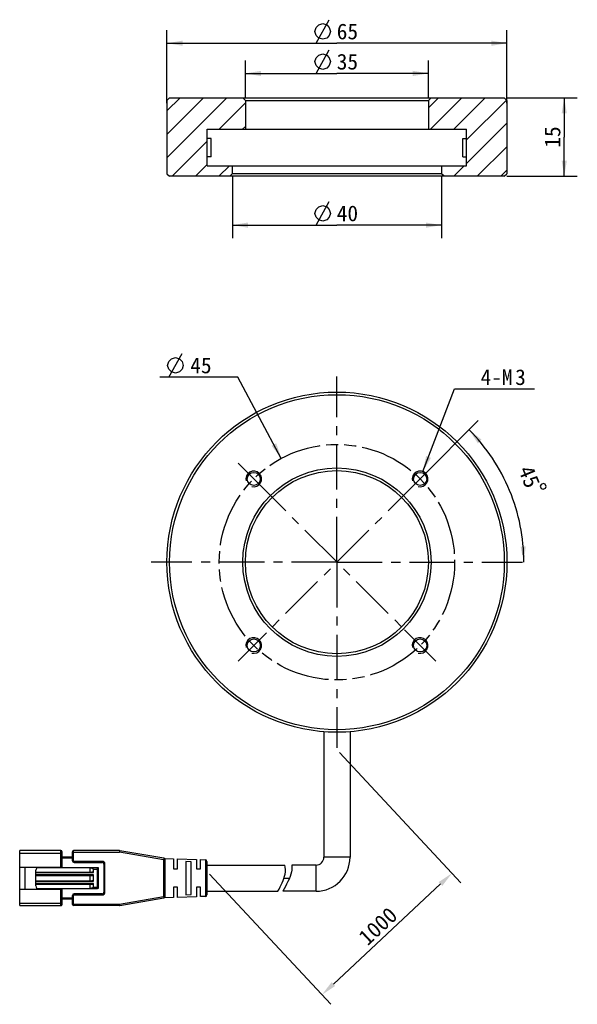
# Model space of a CAD drawing. Header units: millimetres. Extents: x 149 to 255, y 60 to 248.
import ezdxf
from ezdxf.enums import TextEntityAlignment as Align

# ---------------------------------------------------------------- set-up
doc = ezdxf.new("R2010")
doc.units = ezdxf.units.MM
doc.header["$LTSCALE"] = 23.1
doc.header["$PDMODE"] = 3
doc.header["$PDSIZE"] = 8
doc.linetypes.add('CENTER', pattern=[0.6, 0.375, -0.075, 0.075, -0.075])
doc.linetypes.add('PHANTOM', pattern=[0.8, 0.45, -0.05, 0.1, -0.05, 0.1, -0.05])
doc.layers.get('0').update_dxf_attribs({"linetype": 'CONTINUOUS'})
doc.layers.get('Defpoints').update_dxf_attribs({"linetype": 'CONTINUOUS'})
for name, color, linetype in [('00_COMPONENTS', 7, 'CONTINUOUS'), ('03_ALL_AXES', 7, 'CONTINUOUS'), ('07_ALL_HOLES', 7, 'CONTINUOUS'), ('51__DRAFT_DIMS', 7, 'CONTINUOUS')]:
    doc.layers.add(name, color=color, linetype=linetype)
doc.styles.get("Standard").update_dxf_attribs({"font": 'simfang.ttf'})
doc.dimstyles.new('DIMSTYLE_1', dxfattribs={"dimtxt": 3, "dimasz": 3, "dimexe": 2.5, "dimexo": 0.5, "dimgap": 3, "dimtad": 1, "dimdec": 1, "dimdsep": 46, "dimtxsty": 'STANDARD', "dimblk": '_FILLED', "dimblk1": '_FILLED', "dimblk2": '_FILLED', "dimcen": 0.09, "dimclrt": 3, "dimazin": 2, "dimtp": 0.5, "dimtm": 0.5, "dimtfac": 1, "dimtdec": -1, "dimtofl": 0, "dimtmove": 0, "dimatfit": 3, "dimldrblk": '_FILLED', "dimfxl": 1, "dimtolj": 1, "dimarcsym": 0})
doc.dimstyles.new('DIMSTYLE_2', dxfattribs={"dimtxt": 3, "dimasz": 3, "dimexe": 2.5, "dimexo": 0.5, "dimtad": 1, "dimdsep": 46, "dimtxsty": 'STANDARD', "dimblk": '_FILLED', "dimblk1": '_FILLED', "dimblk2": '_FILLED', "dimcen": 0.09, "dimclrt": 3, "dimazin": 2, "dimtp": 0.1, "dimtm": 0.1, "dimtfac": 1, "dimtofl": 0, "dimtmove": 0, "dimatfit": 1, "dimldrblk": '_FILLED', "dimfxl": 1, "dimtolj": 1, "dimarcsym": 0})
doc.dimstyles.new('DIMSTYLE_3', dxfattribs={"dimtxt": 3, "dimasz": 3, "dimexe": 2.5, "dimexo": 0.5, "dimgap": 0.75, "dimtad": 1, "dimdsep": 46, "dimtxsty": 'STANDARD', "dimblk": '_FILLED', "dimblk1": '_FILLED', "dimblk2": '_FILLED', "dimcen": 0.09, "dimclrt": 3, "dimazin": 2, "dimtp": 0.3, "dimtm": 0.3, "dimtfac": 1, "dimtofl": 0, "dimtmove": 0, "dimatfit": 3, "dimldrblk": '_FILLED', "dimfxl": 1, "dimtolj": 1, "dimarcsym": 0})
doc.dimstyles.new('DIMSTYLE_4', dxfattribs={"dimtxt": 3, "dimasz": 3, "dimexe": 2.5, "dimexo": 0.5, "dimgap": 0.75, "dimtad": 1, "dimdsep": 46, "dimtxsty": 'STANDARD', "dimblk": '_FILLED', "dimblk1": '_FILLED', "dimblk2": '_FILLED', "dimcen": 0.09, "dimclrt": 3, "dimazin": 2, "dimtp": 0.2, "dimtm": 0.2, "dimtfac": 1, "dimtofl": 0, "dimtmove": 0, "dimatfit": 3, "dimldrblk": '_FILLED', "dimfxl": 1, "dimtolj": 1, "dimarcsym": 0})

# ---------------------------------------------------------------- blocks, each defined once
blk = doc.blocks.new('*D1')
at = {"layer": '51__DRAFT_DIMS', "color": 4}
blk.add_line((225.68, 160.84), (236.45, 171.62), dxfattribs=at)
for start, end in [(22.5, 45), (0, 22.5)]:
    blk.add_arc((209.42, 144.58), 35.74, start, end, dxfattribs=at)
for points in [[(237.08, 167.98), (234.68, 169.85), (236.35, 167.3)], [(244.53, 147.56), (245.15, 144.58), (245.52, 147.6)]]:
    blk.add_solid(points, dxfattribs=at)
at = {"layer": '51__DRAFT_DIMS', "color": 3}
blk.add_text('45', height=3, rotation=-67.5, dxfattribs=at).set_placement((244.82, 160.33), align=Align.CENTER)
blk = doc.blocks.new('_FILLED')
at = {"color": 0, "linetype": 'ByBlock'}
blk.add_solid([(0, 0), (-1, 0.167), (-1, -0.167)], dxfattribs=at)
blk = doc.blocks.new('*D2')
at = {"layer": '51__DRAFT_DIMS', "color": 4}
for p, q in [((225.86, 161.89), (231.88, 177.68)), ((231.88, 177.68), (235.38, 177.68)), ((235.38, 177.68), (247.2, 177.68))]:
    blk.add_line(p, q, dxfattribs=at)
at = {"layer": '51__DRAFT_DIMS', "color": 4, "xscale": 3, "yscale": 3, "zscale": 3, "rotation": 249.1158684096}
blk.add_blockref('_FILLED', (225.86, 161.89), dxfattribs=at)
at = {"layer": '51__DRAFT_DIMS', "color": 3}
for s, p in [('4-M', (236.88, 178.43)), ('3', (243.49, 178.43))]:
    blk.add_text(s, height=3, dxfattribs=at).set_placement(p)
blk = doc.blocks.new('*D3')
at = {"layer": '51__DRAFT_DIMS', "color": 4}
for p, q in [((176.92, 232.3), (176.92, 246.22)), ((241.92, 232.3), (241.92, 246.22)), ((176.92, 243.72), (209.42, 243.72)), ((241.92, 243.72), (209.42, 243.72))]:
    blk.add_line(p, q, dxfattribs=at)
at = {"layer": '51__DRAFT_DIMS', "color": 4, "xscale": 3, "yscale": 3, "zscale": 3, "rotation": 180}
blk.add_blockref('_FILLED', (176.92, 243.72), dxfattribs=at)
at = {"layer": '51__DRAFT_DIMS', "color": 4, "xscale": 3, "yscale": 3, "zscale": 3}
blk.add_blockref('_FILLED', (241.92, 243.72), dxfattribs=at)
at = {"layer": '51__DRAFT_DIMS', "color": 3}
blk.add_text('65', height=3, dxfattribs=at).set_placement((211.42, 244.47), align=Align.CENTER)
blk = doc.blocks.new('*D4')
at = {"layer": '51__DRAFT_DIMS', "color": 4}
for p, q in [((189.42, 218.3), (189.42, 206.47)), ((229.42, 218.3), (229.42, 206.47)), ((189.42, 208.97), (209.42, 208.97)), ((229.42, 208.97), (209.42, 208.97))]:
    blk.add_line(p, q, dxfattribs=at)
at = {"layer": '51__DRAFT_DIMS', "color": 4, "xscale": 3, "yscale": 3, "zscale": 3, "rotation": 180}
blk.add_blockref('_FILLED', (189.42, 208.97), dxfattribs=at)
at = {"layer": '51__DRAFT_DIMS', "color": 4, "xscale": 3, "yscale": 3, "zscale": 3}
blk.add_blockref('_FILLED', (229.42, 208.97), dxfattribs=at)
at = {"layer": '51__DRAFT_DIMS', "color": 3}
blk.add_text('40', height=3, dxfattribs=at).set_placement((211.42, 209.72), align=Align.CENTER)
blk = doc.blocks.new('*D5')
at = {"layer": '51__DRAFT_DIMS', "color": 4}
for p, q in [((241.92, 233.3), (255.38, 233.3)), ((252.88, 233.3), (252.88, 225.8)), ((252.88, 218.3), (252.88, 225.8)), ((241.92, 218.3), (255.38, 218.3))]:
    blk.add_line(p, q, dxfattribs=at)
at = {"layer": '51__DRAFT_DIMS', "color": 4, "xscale": 3, "yscale": 3, "zscale": 3}
for p, rotation in [((252.88, 233.3), 90), ((252.88, 218.3), 270)]:
    blk.add_blockref('_FILLED', p, dxfattribs=dict(at, rotation=rotation))
at = {"layer": '51__DRAFT_DIMS', "color": 3}
blk.add_text('15', height=3, rotation=90, dxfattribs=at).set_placement((252.13, 225.8), align=Align.CENTER)
blk = doc.blocks.new('*D6')
at = {"layer": '51__DRAFT_DIMS', "color": 4}
for p, q in [((191.92, 233.3), (191.92, 240.45)), ((226.92, 233.3), (226.92, 240.45)), ((191.92, 237.95), (209.42, 237.95)), ((226.92, 237.95), (209.42, 237.95))]:
    blk.add_line(p, q, dxfattribs=at)
at = {"layer": '51__DRAFT_DIMS', "color": 4, "xscale": 3, "yscale": 3, "zscale": 3, "rotation": 180}
blk.add_blockref('_FILLED', (191.92, 237.95), dxfattribs=at)
at = {"layer": '51__DRAFT_DIMS', "color": 4, "xscale": 3, "yscale": 3, "zscale": 3}
blk.add_blockref('_FILLED', (226.92, 237.95), dxfattribs=at)
at = {"layer": '51__DRAFT_DIMS', "color": 3}
blk.add_text('35', height=3, dxfattribs=at).set_placement((211.42, 238.7), align=Align.CENTER)
blk = doc.blocks.new('*D7')
at = {"color": 4}
for p, q in [((186.95, 179.92), (175.54, 179.92)), ((190.45, 179.92), (186.95, 179.92)), ((198.78, 164.41), (190.45, 179.92))]:
    blk.add_line(p, q, dxfattribs=at)
at = {"color": 4, "xscale": 3, "yscale": 3, "zscale": 3, "rotation": 298.2184336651}
blk.add_blockref('_FILLED', (198.78, 164.41), dxfattribs=at)
at = {"color": 3}
blk.add_text('45', height=3, dxfattribs=at).set_placement((185.45, 180.67), align=Align.RIGHT)
blk = doc.blocks.new('*D59')
at = {"layer": '51__DRAFT_DIMS', "color": 0, "lineweight": -2}
for p, q in [((209.89, 108.19), (233.11, 83.32)), ((185.03, 84.99), (208.25, 60.11)), ((208.74, 63.99), (229.21, 83.1))]:
    blk.add_line(p, q, dxfattribs=at)
at = {"layer": 'Defpoints', "color": 0}
for p in [(209.55, 108.56), (184.69, 85.35), (231.41, 85.15)]:
    blk.add_point(p, dxfattribs=at)
at = {"layer": '51__DRAFT_DIMS', "color": 0, "linetype": 'ByBlock', "lineweight": -2, "xscale": 3, "yscale": 3, "zscale": 3}
for p, rotation in [((231.41, 85.15), 43.03004363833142), ((206.55, 61.94), 223.0300436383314)]:
    blk.add_blockref('_FILLED', p, dxfattribs=dict(at, rotation=rotation))
at = {"layer": '51__DRAFT_DIMS', "color": 3, "insert": (217.25, 75.04), "char_height": 3, "attachment_point": 5, "rotation": 43.03}
blk.add_mtext('\\A1;1000{}{{\\H0.7x;}{}}', dxfattribs=at)

msp = doc.modelspace()

# ---------------------------------------------------------------- hatches: boundary and pattern name
h = msp.add_hatch()
h.set_pattern_fill('ANSI31', color=256)
h.paths.add_polyline_path([(189.41606, 218.79653), (189.41606, 220.29653), (184.61586, 220.29653), (184.61586, 222.04653), (184.61586, 225.54653), (184.61601, 227.29653), (191.91609, 227.29653), (191.91609, 232.79653), (191.41608, 233.29653), (177.41596, 233.29653), (176.91596, 232.79653), (176.91596, 218.79653), (177.41596, 218.29653), (188.91605, 218.29653)])
h.paths.add_polyline_path([(241.41565, 218.29653), (241.91565, 218.79653), (241.91565, 232.79653), (241.41565, 233.29653), (227.41553, 233.29653), (226.91552, 232.79653), (226.91552, 227.29653), (234.21576, 227.29653), (234.21576, 225.54653), (234.21576, 222.04653), (234.2156, 220.29653), (229.41556, 220.29653), (229.41556, 218.79653), (229.91556, 218.29653)])

# ---------------------------------------------------------------- linework, layer by layer
for p, q in [((185.37086, 225.54653), (184.61586, 225.54653)), ((233.46075, 225.54653), (234.21576, 225.54653)), ((185.37086, 222.04653), (184.61586, 222.04653)), ((233.46075, 222.04653), (234.21576, 222.04653))]:
    msp.add_line(p, q)
at = {"color": 3}
msp.add_line((177.29414, 179.92338), (179.79413, 184.42337), dxfattribs=at)
msp.add_lwpolyline([(177.04414, 182.17337), (177.29414, 182.92338), (177.79413, 183.42337), (178.54414, 183.67337), (179.29414, 183.42337), (179.79413, 182.92338), (180.04414, 182.17337), (179.79413, 181.42337), (179.29414, 180.92338), (178.54414, 180.67337), (177.79413, 180.92338), (177.29414, 181.42337), (177.04414, 182.17337)], dxfattribs=at)
at = {"layer": '00_COMPONENTS', "color": 7}
for p, q in [((177.41596, 233.29653), (176.91596, 232.79653)), ((177.41596, 233.29653), (241.41565, 233.29653)), ((191.41608, 233.29653), (191.91609, 232.79653)), ((226.91552, 232.79653), (227.41553, 233.29653)), ((241.91565, 232.79653), (241.41565, 233.29653)), ((176.91596, 232.79653), (176.91596, 218.79653)), ((191.91581, 232.79653), (226.91581, 232.79653)), ((191.91609, 232.79653), (191.91609, 227.29653)), ((226.91552, 232.79653), (226.91552, 227.29653)), ((241.91565, 232.79653), (241.91565, 218.79653)), ((184.61586, 220.29653), (184.61586, 227.29653)), ((184.61601, 227.29653), (234.2156, 227.29653)), ((234.21576, 220.29653), (234.21576, 227.29653)), ((185.37086, 222.04653), (185.37086, 225.54653)), ((233.46075, 222.04653), (233.46075, 225.54653)), ((184.61601, 220.29653), (234.2156, 220.29653)), ((189.41606, 220.29653), (189.41606, 218.79653)), ((229.41556, 220.29653), (229.41556, 218.79653)), ((176.91596, 218.79653), (177.41596, 218.29653)), ((241.41565, 218.29653), (177.41596, 218.29653)), ((189.41606, 218.79653), (188.91605, 218.29653)), ((229.41556, 218.79653), (189.41606, 218.79653)), ((229.91556, 218.29653), (229.41556, 218.79653)), ((241.41565, 218.29653), (241.91565, 218.79653)), ((206.91581, 112.15727), (206.91581, 88.21783)), ((211.91581, 112.15727), (211.91581, 88.21783)), ((148.75606, 78.96783), (148.75606, 89.46783)), ((156.65606, 89.46783), (148.75606, 89.46783)), ((156.85606, 86.34283), (156.85606, 89.26783)), ((158.85606, 87.51783), (158.85606, 89.26783)), ((167.83039, 89.46783), (159.05606, 89.46783)), ((176.30703, 88.01077), (167.88138, 89.46347)), ((158.85606, 88.21783), (156.85606, 88.21783)), ((159.15606, 87.21783), (164.55606, 87.21783)), ((164.85606, 86.91783), (164.85606, 81.51783)), ((176.4104, 87.97239), (178.15607, 87.91783)), ((176.55606, 80.72053), (176.55606, 87.71514)), ((178.15606, 87.91783), (178.15606, 85.96796)), ((178.95606, 85.96783), (178.95606, 87.89283)), ((178.95606, 87.89283), (182.55607, 87.78033)), ((180.55606, 87.39229), (180.55606, 81.04338)), ((181.55607, 87.35656), (180.55607, 87.39229)), ((181.55606, 81.07896), (181.55606, 87.35656)), ((182.55606, 87.78033), (182.55606, 85.96797)), ((183.35567, 85.96784), (183.35567, 87.75535)), ((183.35567, 87.75535), (184.26543, 87.72692)), ((184.55606, 87.42719), (184.55606, 81.00848)), ((184.55606, 86.71783), (199.44724, 86.71783)), ((205.41581, 86.71783), (200.78131, 86.71783)), ((148.75606, 86.34283), (156.85606, 86.34283)), ((149.75606, 86.34283), (149.75606, 82.09283)), ((151.85606, 82.71783), (151.85606, 85.71783)), ((151.85606, 85.36783), (162.55606, 85.36783)), ((151.85606, 84.71783), (162.55606, 84.71783)), ((163.65606, 86.21783), (152.35606, 86.21783)), ((155.75606, 86.21783), (155.75606, 86.34283)), ((162.25606, 86.21783), (162.25606, 86.20068)), ((162.25606, 85.36783), (162.25606, 86.20068)), ((162.25606, 83.71783), (162.25606, 84.71783)), ((162.85606, 85.26783), (162.85606, 85.91783)), ((162.85606, 83.61783), (162.85606, 84.81783)), ((163.85606, 82.41783), (163.85606, 86.01783)), ((178.15607, 85.96783), (178.95607, 85.96783)), ((182.55607, 85.96783), (183.35568, 85.96783)), ((151.85606, 83.71783), (162.55606, 83.71783)), ((151.85606, 83.06783), (162.55606, 83.06783)), ((162.25606, 82.21783), (162.25606, 83.06783)), ((162.85606, 82.51783), (162.85606, 83.16783)), ((148.75606, 82.09283), (156.85606, 82.09283)), ((152.35606, 82.21783), (163.65606, 82.21783)), ((155.75606, 82.09283), (155.75606, 82.21783)), ((156.85606, 79.16784), (156.85606, 82.09283)), ((158.85606, 79.16783), (158.85606, 80.91783)), ((164.55606, 81.21783), (159.15606, 81.21783)), ((178.15606, 82.46783), (178.15606, 80.51783)), ((178.95607, 82.46783), (178.15607, 82.46783)), ((178.95606, 80.54284), (178.95606, 82.4677)), ((180.55607, 81.04338), (181.55607, 81.07896)), ((182.55606, 82.46783), (182.55606, 80.65533)), ((183.35568, 82.46783), (182.55607, 82.46783)), ((183.35567, 80.68032), (183.35567, 82.4677)), ((184.55606, 81.71783), (198.12659, 81.71783)), ((205.41581, 81.71783), (199.06968, 81.71783)), ((158.85606, 80.21783), (156.85606, 80.21783)), ((167.88136, 78.9722), (176.30703, 80.4249)), ((178.15606, 80.51783), (176.41043, 80.46328)), ((182.55606, 80.65533), (178.95607, 80.54283)), ((184.26543, 80.70875), (183.35567, 80.68032)), ((148.75606, 78.96783), (156.65606, 78.96783)), ((167.83037, 78.96783), (159.05606, 78.96783))]:
    msp.add_line(p, q, dxfattribs=at)
at = {"layer": '00_COMPONENTS', "color": 4}
for p, q in [((148.75606, 88.96783), (156.85606, 88.96783)), ((156.65606, 86.34283), (156.65606, 89.46783)), ((158.85606, 89.16783), (167.83039, 89.16783)), ((159.05606, 87.51783), (159.05606, 89.46783)), ((167.83039, 89.46783), (167.83039, 89.16783)), ((167.83039, 89.16783), (167.88138, 89.46347)), ((176.25606, 87.71513), (167.83039, 89.16783)), ((158.85606, 88.01783), (156.85606, 88.01783)), ((158.85606, 87.51783), (159.05606, 87.51783)), ((159.15606, 87.41783), (159.15606, 87.21783)), ((164.55606, 87.41783), (159.15606, 87.41783)), ((164.55606, 87.41783), (164.55606, 87.21783)), ((165.05606, 86.91783), (164.85606, 86.91783)), ((165.05606, 81.51783), (165.05606, 86.91783)), ((176.30703, 88.01077), (176.25606, 87.71513)), ((176.25606, 87.71513), (176.55606, 87.71514)), ((176.25606, 87.71513), (176.25606, 80.72054)), ((184.26543, 87.72692), (184.26543, 80.70875)), ((205.41581, 81.71783), (205.41581, 86.71783)), ((211.91581, 88.21783), (206.91581, 88.21783)), ((151.85606, 85.26783), (162.85606, 85.26783)), ((162.85606, 84.81783), (151.85606, 84.81783)), ((162.85606, 85.91783), (163.85606, 85.91783)), ((163.65606, 82.21783), (163.65606, 86.21783)), ((151.85606, 83.61783), (162.85606, 83.61783)), ((162.85606, 83.16783), (151.85606, 83.16783)), ((199.28663, 84.21783), (200.3307, 84.21783)), ((156.65606, 78.96783), (156.65606, 82.09283)), ((159.05606, 80.91783), (158.85606, 80.91783)), ((159.05606, 78.96783), (159.05606, 80.91783)), ((159.15606, 81.21783), (159.15606, 81.01784)), ((159.15606, 81.01783), (164.55606, 81.01784)), ((162.85606, 82.51783), (163.85606, 82.51783)), ((164.55606, 81.01784), (164.55606, 81.21783)), ((165.05606, 81.51783), (164.85606, 81.51783)), ((148.75606, 79.46783), (156.85606, 79.46783)), ((158.85606, 80.41783), (156.85606, 80.41783)), ((158.85606, 79.26783), (167.83039, 79.26783)), ((167.83038, 79.11775), (167.83037, 78.96783)), ((167.83039, 79.26783), (167.83038, 79.11775)), ((167.83039, 79.26783), (176.25606, 80.72054)), ((167.88136, 78.9722), (167.83039, 79.26783)), ((176.25606, 80.72054), (176.30703, 80.4249)), ((176.55606, 80.72054), (176.25606, 80.72054))]:
    msp.add_line(p, q, dxfattribs=at)
at = {"layer": '00_COMPONENTS', "color": 7}
for centre, radius in [((209.41581, 144.58032), 32.5), ((209.41581, 144.58032), 32), ((209.41581, 144.58032), 18), ((209.41581, 144.58032), 17.5), ((193.5059, 160.49023), 1.25), ((225.32571, 160.49023), 1.25), ((193.5059, 128.67042), 1.25), ((225.32571, 128.67042), 1.25)]:
    msp.add_circle(centre, radius, dxfattribs=at)
at = {"layer": '00_COMPONENTS', "color": 4}
for centre, radius, start, end in [((193.5059, 160.49023), 1.5, 255, 195), ((225.32571, 160.49023), 1.5, 255, 195), ((193.5059, 128.67042), 1.5, 255, 195), ((225.32571, 128.67042), 1.5, 255, 195), ((159.15606, 87.51783), 0.1, 180, 270), ((164.55606, 86.91783), 0.49999, 0, 89.9999997), ((159.15606, 80.91783), 0.1, 90, 180), ((164.55606, 81.51783), 0.49999, 270, 0)]:
    msp.add_arc(centre, radius, start, end, dxfattribs=at)
at = {"layer": '00_COMPONENTS', "color": 7}
for centre, radius, start, end in [((156.65606, 89.26783), 0.2, 359.9998736, 89.9999992), ((159.05606, 89.26783), 0.2, 90, 179.9999991), ((167.83039, 89.16783), 0.3, 80.2090251, 90.0001031), ((159.15606, 87.51783), 0.3, 180.0000012, 269.9999993), ((164.55606, 86.91783), 0.3, 0.0000012, 89.9999999), ((176.25606, 87.71513), 0.3, 0.0062155, 80.2176628), ((184.25606, 87.42706), 0.3, 0.0527126, 88.2099508), ((205.41581, 88.21783), 6.5, 270, 0), ((205.41581, 88.21783), 1.5, 270, 0), ((152.35606, 85.71783), 0.5, 90, 180), ((161.99577, 83.98856), 2.22738, 81.7052966, 83.2889845), ((163.65606, 86.01783), 0.2, 0, 89.9999992), ((152.35606, 82.71783), 0.5, 180, 269.9999997), ((159.15606, 80.91783), 0.3, 90.000001, 179.9999988), ((163.65606, 82.41783), 0.2, 270.0000001, 0), ((164.55606, 81.51783), 0.3, 270.0000008, 0), ((184.25606, 81.00861), 0.3, 271.7900492, 359.9472874), ((156.65606, 79.16783), 0.2, 270.0000001, 0.0001264), ((159.05606, 79.16783), 0.2, 180, 270), ((176.25606, 80.72054), 0.3, 279.7867878, 359.9999988), ((167.83039, 79.26783), 0.3, 269.9914321, 279.7825102)]:
    msp.add_arc(centre, radius, start, end, dxfattribs=at)
for centre, start_param, end_param in [((162.55606, 85.26783), 0.000000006, 1.570796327), ((162.55606, 84.81783), -1.570796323, 0), ((162.55606, 83.61783), 0, 1.570796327), ((162.55606, 83.16783), -1.570796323, 0)]:
    msp.add_ellipse(centre, major_axis=(0.3, 0), ratio=0.333333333, start_param=start_param, end_param=end_param, dxfattribs=at)
for points, knots in [([(198.12659, 81.71783), (198.70036, 82.7889), (199.6026, 84.52071), (199.61437, 86.16507), (199.44724, 86.71783)], [0, 0, 0, 0, 0.648671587, 1, 1, 1, 1]), ([(200.78131, 86.71783), (200.8468, 86.30953), (200.73888, 84.6896), (199.7064, 82.908), (199.06968, 81.71783)], [0, 0, 0, 0, 0.265043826, 1, 1, 1, 1]), ([(162.3171, 86.19264), (162.36928, 86.18502), (162.47323, 86.16594), (162.60065, 86.12976), (162.69872, 86.08901), (162.7687, 86.04992), (162.82092, 86.00587), (162.85002, 85.95928), (162.85606, 85.93162), (162.85606, 85.91783)], [0, 0, 0, 0, 0.247503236, 0.495508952, 0.619999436, 0.745055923, 0.871163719, 0.93528426, 1, 1, 1, 1]), ([(162.85606, 82.51783), (162.85606, 82.50273), (162.84874, 82.47244), (162.82314, 82.43495), (162.7907, 82.40425), (162.74274, 82.3702), (162.67756, 82.33672), (162.56882, 82.29539), (162.42802, 82.2596), (162.3135, 82.24176), (162.25606, 82.23499)], [0, 0, 0, 0, 0.064660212, 0.128693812, 0.192057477, 0.25497255, 0.379941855, 0.504393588, 0.752416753, 1, 1, 1, 1])]:
    msp.add_open_spline(points, degree=3, knots=knots, dxfattribs=at)
at = {"layer": '03_ALL_AXES', "color": 1, "linetype": 'CENTER'}
for q in [(209.41581, 180.08032), (173.91581, 144.58032), (209.41581, 109.08032), (244.91581, 144.58032)]:
    msp.add_line((209.41581, 144.58032), q, dxfattribs=at)
at = {"layer": '07_ALL_HOLES', "color": 1, "linetype": 'CENTER'}
for p, q in [((193.5059, 160.49023), (190.5007, 163.49543)), ((225.32571, 160.49023), (228.33091, 163.49543)), ((193.5059, 160.49023), (222.3205, 131.67562)), ((225.32571, 160.49023), (195.43493, 130.59944)), ((225.32571, 128.67042), (222.3205, 131.67562)), ((193.5059, 128.67042), (195.43493, 130.59944)), ((193.5059, 128.67042), (190.5007, 125.66522)), ((225.32571, 128.67042), (228.33091, 125.66522))]:
    msp.add_line(p, q, dxfattribs=at)
at = {"layer": '07_ALL_HOLES', "color": 1, "linetype": 'PHANTOM'}
msp.add_circle((209.41581, 144.58032), 22.5, dxfattribs=at)
at = {"layer": '51__DRAFT_DIMS', "color": 3}
for p, q in [((205.46268, 243.7177), (207.96268, 248.2177)), ((205.46268, 237.95064), (207.96268, 242.45065)), ((205.46268, 208.97398), (207.96268, 213.47395))]:
    msp.add_line(p, q, dxfattribs=at)
for points in [[(205.21268, 245.96769), (205.46268, 246.71768), (205.96268, 247.21769), (206.71267, 247.4677), (207.46268, 247.21769), (207.96268, 246.71768), (208.21268, 245.96769), (207.96268, 245.21769), (207.46268, 244.71768), (206.71267, 244.46769), (205.96268, 244.71768), (205.46268, 245.21769), (205.21268, 245.96769)], [(205.21268, 240.20066), (205.46268, 240.95065), (205.96268, 241.45066), (206.71267, 241.70065), (207.46268, 241.45066), (207.96268, 240.95065), (208.21268, 240.20066), (207.96268, 239.45066), (207.46268, 238.95066), (206.71267, 238.70067), (205.96268, 238.95066), (205.46268, 239.45066), (205.21268, 240.20066)], [(205.21268, 211.22396), (205.46268, 211.97396), (205.96268, 212.47397), (206.71267, 212.72396), (207.46268, 212.47397), (207.96268, 211.97396), (208.21268, 211.22396), (207.96268, 210.47397), (207.46268, 209.97396), (206.71267, 209.72397), (205.96268, 209.97396), (205.46268, 210.47397), (205.21268, 211.22396)], [(248.89668, 159.63158), (248.43474, 159.44024), (248.29944, 159.1136), (248.49078, 158.65166), (248.81742, 158.51636), (249.27936, 158.7077), (249.41466, 159.03434), (249.22332, 159.49628), (248.89668, 159.63158)]]:
    msp.add_lwpolyline(points, dxfattribs=at)
at = {"layer": '51__DRAFT_DIMS', "color": 4}
msp.add_arc((225.32571, 160.49023), 1.5, 50.6809196, 90, dxfattribs=at)

# ---------------------------------------------------------------- dimensions: what is measured, and where the dimension line sits
at = {"color": 4}
dim = msp.add_diameter_dim_2p(p1=(198.77703, 164.40623), p2=(220.05458, 124.75442), text='%%c<>', dimstyle='DIMSTYLE_2', override={"dimtih": 1, "dimtoh": 1, "dimpost": '<>'}, dxfattribs=at)
dim.commit()
dim.dimension.update_dxf_attribs({"geometry": '*D7', "text_midpoint": (183.24726, 182.17337), "dimtype": 163})
at = {"layer": '51__DRAFT_DIMS', "color": 4}
for base, p1, p2, picture, middle in [((241.91565, 243.71769), (176.91596, 231.79653), (241.91565, 231.79653), '*D3', (211.41581, 243.71769)), ((226.91552, 237.95065), (191.91609, 232.79653), (226.91552, 232.79653), '*D6', (211.41581, 237.95065)), ((229.41556, 208.97397), (189.41606, 218.79653), (229.41556, 218.79653), '*D4', (211.41581, 208.97397))]:
    dim = msp.add_linear_dim(base=base, p1=p1, p2=p2, text='%%c<>', dimstyle='DIMSTYLE_3', dxfattribs=at)
    dim.commit()
    dim.dimension.update_dxf_attribs({"geometry": picture, "text_midpoint": middle, "dimtype": 160})
dim = msp.add_linear_dim(base=(252.87887, 218.29653), p1=(241.41565, 233.29653), p2=(241.41565, 218.29653), angle=270, dimstyle='DIMSTYLE_4', dxfattribs=at)
dim.commit()
dim.dimension.update_dxf_attribs({"geometry": '*D5', "text_midpoint": (252.87887, 225.88149), "dimtype": 160})
dim = msp.add_diameter_dim_2p(p1=(225.86043, 161.89168), p2=(224.79099, 159.08877), text='4-M<>', dimstyle='DIMSTYLE_2', override={"dimtih": 1, "dimtoh": 1, "dimpost": '<>'}, dxfattribs=at)
dim.commit()
dim.dimension.update_dxf_attribs({"geometry": '*D2', "text_midpoint": (241.29072, 179.93022), "dimtype": 163})
dim = msp.add_angular_dim_2l(base=(242.43104, 158.25568), line1=((244.29388, 144.58032), (244.65124, 144.58032)), line2=((225.07302, 160.23754), (225.32571, 160.49023)), dimstyle='DIMSTYLE_1', dxfattribs=at)
dim.commit()
dim.dimension.update_dxf_attribs({"geometry": '*D1', "text_midpoint": (242.08107, 159.07176), "dimtype": 162})
dim = msp.add_linear_dim(base=(231.40664, 85.1479), p1=(184.69203, 85.35328), p2=(209.55177, 108.55975), angle=43.0300436, text='1000{}{{\\H0.7x;}{}}', dimstyle='DIMSTYLE_3', override={"dimdec": 4, "dimtxsty": 'STANDARD'}, dxfattribs=at)
dim.commit()
dim.dimension.update_dxf_attribs({"geometry": '*D59', "text_midpoint": (218.79922, 73.37892), "dimtype": 161})

doc.saveas('drawing.dxf')
